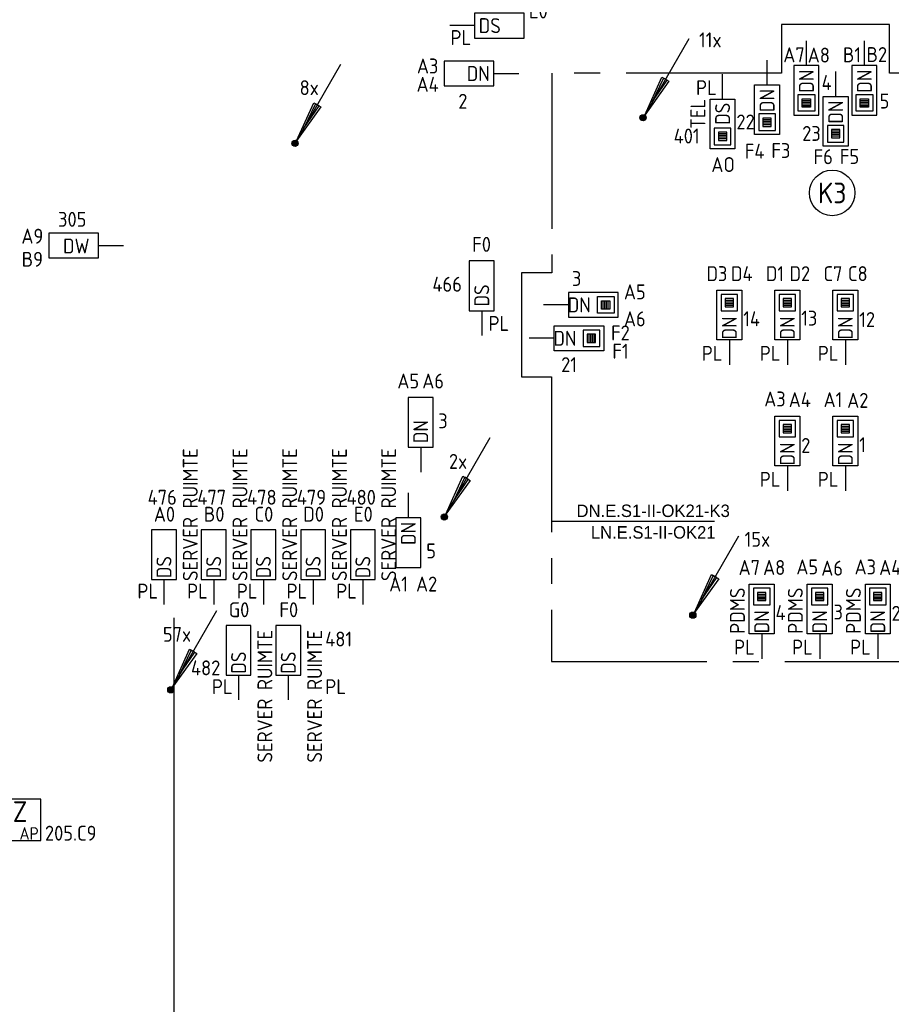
# Model space of a CAD drawing. Header units: millimetres. Extents: x 2288 to 47276, y -13790 to 63657.
# Tile 6 of 26: x 26977 to 37495, y 4005 to 15884. Entities that reach past the tile are written whole.
import ezdxf
from ezdxf.enums import TextEntityAlignment as Align

# ---------------------------------------------------------------- set-up
doc = ezdxf.new("R2010")
doc.units = ezdxf.units.MM
doc.header["$LTSCALE"] = 100
doc.linetypes.add('B0202', pattern=[28.125, 18.75, -3.125, 3.125, -3.125])
for name, color, linetype in [('EB6122--_ATTRIB', 2, 'Continuous'), ('EB6416--_ATTRIB', 1, 'Continuous'), ('EB6441--_ATTRIB', 2, 'Continuous'), ('EB6445--_ATTRIB', 2, 'Continuous'), ('EL6122--_AARD-NEN3134', 3, 'Continuous'), ('EL6416--_WIRELESS-Z', 1, 'Continuous'), ('EL6441--_DATACOM', 3, 'Continuous'), ('EL644104_LEIDING4', 2, 'B0202'), ('EL6445--_Datanet', 3, 'Continuous')]:
    doc.layers.add(name, color=color, linetype=linetype)
doc.styles.add('1_5', font='isocp.shx', dxfattribs={"height": 1.5})
doc.styles.add('1_8', font='ISO.shx', dxfattribs={"height": 1.8})
doc.styles.add('2_5', font='isocp.shx', dxfattribs={"height": 2.5})
doc.styles.add('BURO-025', font='burofont.shx', dxfattribs={"height": 2.5})
doc.styles.add('NORATT', font='isocp.shx')

# ---------------------------------------------------------------- blocks, each defined once
blk = doc.blocks.new('EA644501')
for p, q in [((-1.5, 6), (-1.5, 0)), ((1.5, 6), (-1.5, 6)), ((1.5, 0), (1.5, 6)), ((-1.5, 0), (1.5, 0))]:
    blk.add_line(p, q)
at = {"color": 2}
blk.add_line((0, 0), (0, -3), dxfattribs=at)
at = {"style": 'NORATT', "flags": 8}
for tag, p in [('NUMMERA', (-1.5, 8)), ('NUMMERB', (1.5, 8))]:
    blk.add_attdef(tag, text='', height=1.8, rotation=90, dxfattribs=at).set_placement(p, align=Align.MIDDLE_CENTER)
blk.add_attdef('CODE', text='', height=1.8, rotation=90, dxfattribs=at).set_placement((0, 0.5), align=Align.MIDDLE_LEFT)
at = {"style": 'NORATT', "flags": 9}
for tag, p in [('VERD', (0, 4)), ('PATCHSTR', (0, 4)), ('PANEEL', (0, 4)), ('NUMMER', (6, 3)), ('TYPE', (0, -2.5)), ('FABR', (0, -2.5)), ('PCODE', (0, -3)), ('PVERS', (0, -3)), ('PDATE', (0, -3))]:
    blk.add_attdef(tag, text='', height=1.8, dxfattribs=at).set_placement(p, align=Align.BOTTOM_LEFT)
at = {"color": 1, "style": 'NORATT', "flags": 9}
blk.add_attdef('HOOGTE', text='', height=1.8, dxfattribs=at).set_placement((-3, 2), align=Align.BOTTOM_LEFT)
at = {"style": 'NORATT', "flags": 9}
for tag, p in [('NUMMERAP', (8, 1.5)), ('NUMMERBP', (8, -1.5))]:
    blk.add_attdef(tag, text='', height=1.8, dxfattribs=at).set_placement(p, align=Align.MIDDLE_CENTER)
blk = doc.blocks.new('ES3134')
at = {"color": 0}
blk.add_circle((0, 0), 5.5, dxfattribs=at)
at = {"color": 0, "style": 'NORATT', "flags": 8}
blk.add_attdef('M_CODE', text='', height=1.8, dxfattribs=at).set_placement((0, 0), align=Align.MIDDLE_CENTER)
blk.add_attdef('CODE', text='', height=2.5, dxfattribs=at).set_placement((0, 0), align=Align.MIDDLE)
blk = doc.blocks.new('EA644502')
for p, q in [((-1.5, 6), (-1.5, 0)), ((1.5, 6), (-1.5, 6)), ((1.5, 0), (1.5, 6)), ((-1.5, 0), (1.5, 0))]:
    blk.add_line(p, q)
at = {"color": 1}
for p, q in [((-1, 5.5), (1, 5.5)), ((-1, 3.5), (-1, 5.5)), ((-0.5, 5), (0.5, 5)), ((-0.5, 4), (-0.5, 5)), ((0.5, 4.8), (-0.5, 4.8)), ((0.5, 5), (0.5, 4)), ((1, 5.5), (1, 3.5)), ((0.5, 4.6), (-0.5, 4.6)), ((0.5, 4.4), (-0.5, 4.4)), ((0.5, 4.2), (-0.5, 4.2)), ((0.5, 4), (-0.5, 4)), ((1, 3.5), (-1, 3.5))]:
    blk.add_line(p, q, dxfattribs=at)
at = {"color": 2}
blk.add_line((0, 0), (0, -3), dxfattribs=at)
at = {"style": 'NORATT', "flags": 8}
for tag, p in [('NUMMERA', (-1.5, 8)), ('NUMMERB', (1.5, 8))]:
    blk.add_attdef(tag, text='', height=1.8, rotation=90, dxfattribs=at).set_placement(p, align=Align.MIDDLE_CENTER)
blk.add_attdef('CODE', text='', height=1.8, rotation=90, dxfattribs=at).set_placement((0, 0.5), align=Align.MIDDLE_LEFT)
at = {"style": 'NORATT', "flags": 9}
for tag, p in [('VERD', (0, 4)), ('PATCHSTR', (0, 4)), ('PANEEL', (0, 4)), ('NUMMER', (6, 3)), ('HOOGTE', (-3, 2)), ('TYPE', (0, -2.5)), ('FABR', (0, -2.5)), ('PCODE', (0, -3)), ('PVERS', (0, -3)), ('PDATE', (0, -3))]:
    blk.add_attdef(tag, text='', height=1.8, dxfattribs=at).set_placement(p, align=Align.BOTTOM_LEFT)
for tag, p in [('NUMMERAP', (8, 1.5)), ('NUMMERBP', (8, -1.5))]:
    blk.add_attdef(tag, text='', height=1.8, dxfattribs=at).set_placement(p, align=Align.MIDDLE_CENTER)
blk = doc.blocks.new('EA600123')
at = {"linetype": 'Continuous'}
for p, q in [((5.5, 9.53), (0.19, 0.32)), ((-0.37, 0.07), (0.37, 0.07)), ((-0.3, 0.23), (0.3, 0.23)), ((-0.37, -0.08), (0.37, -0.08)), ((-0.3, -0.23), (0.3, -0.23))]:
    blk.add_line(p, q, dxfattribs=at)
for points in [[(3.12, 4.4), (0.19, 0.32), (2.25, 4.9)], [(2.47, 4.78), (1.06, 1.84), (2.9, 4.53)]]:
    blk.add_lwpolyline(points, close=True, dxfattribs=at)
blk.add_circle((0, 0), 0.375, dxfattribs=at)
at = {"linetype": 'Continuous', "style": 'NORATT', "flags": 8}
blk.add_attdef('KBTALB', (5, 5), '', height=1.8, dxfattribs=at)
at = {"style": 'NORATT'}
for tag, flags, p in [('CODE', 9, (0, 3)), ('M_CODE', 8, (0, 0))]:
    blk.add_attdef(tag, text='', height=1.8, dxfattribs=dict(at, flags=flags)).set_placement(p, align=Align.MIDDLE_CENTER)
at = {"linetype": 'Continuous', "style": 'NORATT', "flags": 9}
for tag, p in [('PCODE', (1.25, 0)), ('PVERS', (1.25, -2)), ('PDATE', (1.25, -4))]:
    blk.add_attdef(tag, text='', height=1.8, dxfattribs=at).set_placement(p, align=Align.MIDDLE_LEFT)
blk = doc.blocks.new('Wrls-Zender')
blk.add_lwpolyline([(-2.5, -2.5), (2.5, -2.5), (2.5, 2.5), (-2.5, 2.5)], close=True)
at = {"style": '2_5'}
blk.add_text('Z', height=2.5, dxfattribs=at).set_placement((0, 1), align=Align.MIDDLE_CENTER)
at = {"style": '1_5'}
blk.add_text('AP', height=1.5, dxfattribs=at).set_placement((2.25, -2.38), align=Align.RIGHT)
at = {"style": '1_8', "flags": 8}
blk.add_attdef('ADRES', (3, -2.5), '', height=1.8, dxfattribs=at)
at = {"style": '1_8', "flags": 9}
blk.add_attdef('M_CODE', text='', height=1.8, dxfattribs=at).set_placement((-2.5, -4.5), align=Align.MIDDLE_LEFT)

msp = doc.modelspace()

# ---------------------------------------------------------------- linework, layer by layer
at = {"layer": 'EL644104_LEIDING4', "linetype": 'ByBlock'}
msp.add_line((33399, 9833, -600), (35361, 9833, -600), dxfattribs=at)
at = {"layer": 'EL644104_LEIDING4', "color": 90, "linetype": 'B0202', "elevation": -600}
msp.add_lwpolyline([(33396, 8142), (40661, 8142), (40661, 15240), (37473, 15240), (37473, 15787), (37473, 15825), (36169, 15825), (36169, 15237), (33399, 15237), (33399, 12831), (33033, 12831), (33033, 11577), (33396, 11577), (33396, 8142)], dxfattribs=at)
at = {"layer": 'EL6445--_Datanet', "color": 1}
msp.add_line((28840, -2502), (28840, 8669), dxfattribs=at)

# ---------------------------------------------------------------- block references
at = {"layer": 'EL6122--_AARD-NEN3134'}
ref = msp.add_blockref('ES3134', (36782, 13794), dxfattribs=dict(at, xscale=50, yscale=50, zscale=50, rotation=180))
ref.add_attrib('CODE', 'K3', dxfattribs={"layer": 'EB6122--_ATTRIB', "color": 2, "height": 250, "style": 'NORATT', "flags": 8}).set_placement((36782, 13794), align=Align.MIDDLE)
at = {"layer": 'EL6416--_WIRELESS-Z'}
ref = msp.add_blockref('Wrls-Zender', (26982, 6230), dxfattribs=dict(at, xscale=100, yscale=100, zscale=100))
ref.add_attrib('ADRES', '205.C9', (27282, 5980), dxfattribs={"layer": 'EB6416--_ATTRIB', "color": 1, "height": 180, "style": 'NORATT', "flags": 8})
at = {"layer": 'EL6441--_DATACOM'}
ref = msp.add_blockref('EA600123', (34500, 14700), dxfattribs=dict(at, xscale=100, yscale=100, zscale=100))
ref.add_attrib('KBTALB', '11x', (35175, 15550), dxfattribs={"layer": 'EB6441--_ATTRIB', "color": 1, "linetype": 'Continuous', "height": 180, "style": 'NORATT', "flags": 8})
ref = msp.add_blockref('EA600123', (30300, 14392), dxfattribs=dict(at, xscale=100, yscale=100, zscale=100))
ref.add_attrib('KBTALB', '8x', (30355, 14973), dxfattribs={"layer": 'EB6441--_ATTRIB', "color": 1, "linetype": 'Continuous', "height": 180, "style": 'NORATT', "flags": 8})
ref = msp.add_blockref('EA600123', (32101, 9885, 5400), dxfattribs=dict(at, xscale=100, yscale=100, zscale=100))
ref.add_attrib('KBTALB', '2x', (32157, 10465, 5400), dxfattribs={"layer": 'EB6441--_ATTRIB', "color": 1, "linetype": 'Continuous', "height": 180, "style": 'NORATT', "flags": 8})
ref = msp.add_blockref('EA600123', (35100, 8700), dxfattribs=dict(at, xscale=100, yscale=100, zscale=100))
ref.add_attrib('KBTALB', '15x', (35725, 9525), dxfattribs={"layer": 'EB6441--_ATTRIB', "color": 1, "linetype": 'Continuous', "height": 180, "style": 'NORATT', "flags": 8})
ref = msp.add_blockref('EA600123', (28801, 7799, 5400), dxfattribs=dict(at, xscale=100, yscale=100, zscale=100))
ref.add_attrib('KBTALB', '57x', (28705, 8379, 5400), dxfattribs={"layer": 'EB6441--_ATTRIB', "color": 1, "linetype": 'Continuous', "height": 180, "style": 'NORATT', "flags": 8})
at = {"layer": 'EL6445--_Datanet'}
ref = msp.add_blockref('EA644501', (32466, 15812), dxfattribs=dict(at, xscale=100, yscale=100, zscale=100, rotation=270))
ref.add_attrib('CODE', 'DS', dxfattribs={"layer": 'EB6445--_ATTRIB', "color": 1, "height": 180, "style": 'NORATT', "flags": 8}).set_placement((32516, 15812), align=Align.MIDDLE_LEFT)
ref.add_attrib('NUMMERA', 'E0', dxfattribs={"layer": 'EB6445--_ATTRIB', "color": 1, "height": 180, "style": 'NORATT', "flags": 8}).set_placement((33236, 15989), align=Align.MIDDLE_CENTER)
ref.add_attrib('PATCHSTR', '  SAIA PANEEL', dxfattribs={"layer": 'EB6445--_ATTRIB', "color": 1, "height": 180, "style": 'NORATT', "flags": 8}).set_placement((31515, 16010), align=Align.BOTTOM_LEFT)
ref.add_attrib('VERD', ' PL', dxfattribs={"layer": 'EB6445--_ATTRIB', "color": 1, "height": 180, "style": 'NORATT', "flags": 8}).set_placement((32073, 15524), align=Align.BOTTOM_LEFT)
ref.add_attrib('TYPE', '465', dxfattribs={"layer": 'EB6445--_ATTRIB', "color": 1, "height": 180, "style": 'NORATT', "flags": 8}).set_placement((32841, 16399), align=Align.MIDDLE_CENTER)
ref = msp.add_blockref('EA644502', (36471, 15330), dxfattribs=dict(at, xscale=100, yscale=100, zscale=100, rotation=180))
ref.add_attrib('CODE', 'DN', dxfattribs={"layer": 'EB6445--_ATTRIB', "color": 1, "height": 180, "rotation": -270, "style": 'NORATT', "flags": 8}).set_placement((36471, 15280), align=Align.MIDDLE_RIGHT)
ref.add_attrib('NUMMERA', 'A7', dxfattribs={"layer": 'EB6445--_ATTRIB', "color": 1, "height": 180, "style": 'NORATT', "flags": 8}).set_placement((36321, 15460), align=Align.MIDDLE_CENTER)
ref.add_attrib('NUMMERB', 'A8', dxfattribs={"layer": 'EB6445--_ATTRIB', "color": 1, "height": 180, "style": 'NORATT', "flags": 8}).set_placement((36621, 15456), align=Align.MIDDLE_CENTER)
ref.add_attrib('TYPE', '4', dxfattribs={"layer": 'EB6445--_ATTRIB', "color": 1, "height": 180, "style": 'NORATT', "flags": 8}).set_placement((36654, 14982), align=Align.BOTTOM_LEFT)
ref = msp.add_blockref('EA644502', (37171, 15330), dxfattribs=dict(at, xscale=100, yscale=100, zscale=100, rotation=180))
ref.add_attrib('CODE', 'DN', dxfattribs={"layer": 'EB6445--_ATTRIB', "color": 1, "height": 180, "rotation": -270, "style": 'NORATT', "flags": 8}).set_placement((37171, 15280), align=Align.MIDDLE_RIGHT)
ref.add_attrib('NUMMERA', 'B1', dxfattribs={"layer": 'EB6445--_ATTRIB', "color": 1, "height": 180, "style": 'NORATT', "flags": 8}).set_placement((37021, 15460), align=Align.MIDDLE_CENTER)
ref.add_attrib('NUMMERB', 'B2', dxfattribs={"layer": 'EB6445--_ATTRIB', "color": 1, "height": 180, "style": 'NORATT', "flags": 8}).set_placement((37321, 15463), align=Align.MIDDLE_CENTER)
ref.add_attrib('TYPE', '5', dxfattribs={"layer": 'EB6445--_ATTRIB', "color": 1, "height": 180, "style": 'NORATT', "flags": 8}).set_placement((37354, 14758), align=Align.BOTTOM_LEFT)
ref = msp.add_blockref('EA644501', (32700, 15234), dxfattribs=dict(at, xscale=100, yscale=100, zscale=100, rotation=90))
ref.add_attrib('CODE', 'DN', dxfattribs={"layer": 'EB6445--_ATTRIB', "color": 1, "height": 180, "style": 'NORATT', "flags": 8}).set_placement((32650, 15234), align=Align.MIDDLE_RIGHT)
ref.add_attrib('NUMMERA', 'A3', dxfattribs={"layer": 'EB6445--_ATTRIB', "color": 1, "height": 180, "style": 'NORATT', "flags": 8}).set_placement((31900, 15325), align=Align.MIDDLE_CENTER)
ref.add_attrib('NUMMERB', 'A4', dxfattribs={"layer": 'EB6445--_ATTRIB', "color": 1, "height": 180, "style": 'NORATT', "flags": 8}).set_placement((31900, 15104), align=Align.MIDDLE_CENTER)
ref.add_attrib('TYPE', '2', dxfattribs={"layer": 'EB6445--_ATTRIB', "color": 1, "height": 180, "style": 'NORATT', "flags": 8}).set_placement((32325, 14899), align=Align.MIDDLE_CENTER)
ref = msp.add_blockref('EA644502', (35996, 15097), dxfattribs=dict(at, xscale=-100, yscale=100, zscale=100, rotation=180))
ref.add_attrib('CODE', 'DN', dxfattribs={"layer": 'EB6445--_ATTRIB', "color": 1, "height": 180, "rotation": 90, "style": 'NORATT', "flags": 8}).set_placement((35996, 15047), align=Align.MIDDLE_RIGHT)
ref.add_attrib('NUMMERA', 'F3', dxfattribs={"layer": 'EB6445--_ATTRIB', "color": 1, "height": 180, "style": 'NORATT', "flags": 8}).set_placement((36163, 14305), align=Align.MIDDLE_CENTER)
ref.add_attrib('NUMMERB', 'F4', dxfattribs={"layer": 'EB6445--_ATTRIB', "color": 1, "height": 180, "style": 'NORATT', "flags": 8}).set_placement((35846, 14297), align=Align.MIDDLE_CENTER)
ref.add_attrib('TYPE', '22', dxfattribs={"layer": 'EB6445--_ATTRIB', "color": 1, "height": 180, "style": 'NORATT', "flags": 8}).set_placement((35626, 14506), align=Align.BOTTOM_LEFT)
ref = msp.add_blockref('EA644502', (35459, 14925), dxfattribs=dict(at, xscale=-100, yscale=100, zscale=100, rotation=180))
ref.add_attrib('CODE', 'DS', dxfattribs={"layer": 'EB6445--_ATTRIB', "color": 1, "height": 180, "rotation": 90, "style": 'NORATT', "flags": 8}).set_placement((35459, 14882), align=Align.MIDDLE_RIGHT)
ref.add_attrib('NUMMERA', 'AO', dxfattribs={"layer": 'EB6445--_ATTRIB', "color": 1, "height": 180, "style": 'NORATT', "flags": 8}).set_placement((35466, 14136), align=Align.MIDDLE_CENTER)
ref.add_attrib('PATCHSTR', 'TEL', dxfattribs={"layer": 'EB6445--_ATTRIB', "color": 1, "height": 180, "rotation": 90, "style": 'NORATT', "flags": 8}).set_placement((35305, 14568), align=Align.BOTTOM_LEFT)
ref.add_attrib('HOOGTE', 'PL', dxfattribs={"layer": 'EB6445--_ATTRIB', "color": 1, "height": 180, "style": 'NORATT', "flags": 8}).set_placement((35139, 14920), align=Align.BOTTOM_LEFT)
ref.add_attrib('TYPE', '401', dxfattribs={"layer": 'EB6445--_ATTRIB', "color": 1, "height": 180, "style": 'NORATT', "flags": 8}).set_placement((34869, 14336), align=Align.BOTTOM_LEFT)
ref = msp.add_blockref('EA644502', (36824, 14958), dxfattribs=dict(at, xscale=-100, yscale=100, zscale=100, rotation=180))
ref.add_attrib('CODE', 'DN', dxfattribs={"layer": 'EB6445--_ATTRIB', "color": 1, "height": 180, "rotation": 90, "style": 'NORATT', "flags": 8}).set_placement((36824, 14908), align=Align.MIDDLE_RIGHT)
ref.add_attrib('NUMMERA', 'F5', dxfattribs={"layer": 'EB6445--_ATTRIB', "color": 1, "height": 180, "style": 'NORATT', "flags": 8}).set_placement((36991, 14233), align=Align.MIDDLE_CENTER)
ref.add_attrib('NUMMERB', 'F6', dxfattribs={"layer": 'EB6445--_ATTRIB', "color": 1, "height": 180, "style": 'NORATT', "flags": 8}).set_placement((36674, 14230), align=Align.MIDDLE_CENTER)
ref.add_attrib('TYPE', '23', dxfattribs={"layer": 'EB6445--_ATTRIB', "color": 1, "height": 180, "style": 'NORATT', "flags": 8}).set_placement((36420, 14367), align=Align.BOTTOM_LEFT)
ref = msp.add_blockref('EA644501', (27930, 13160, 4700), dxfattribs=dict(at, xscale=100, yscale=100, zscale=100, rotation=89.99999999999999))
ref.add_attrib('CODE', 'DW', dxfattribs={"layer": 'EB6445--_ATTRIB', "color": 1, "height": 180, "style": 'NORATT', "flags": 8}).set_placement((27500, 13153, 4700), align=Align.MIDDLE_LEFT)
ref.add_attrib('NUMMERA', 'A9', dxfattribs={"layer": 'EB6445--_ATTRIB', "color": 1, "height": 180, "style": 'NORATT', "flags": 8}).set_placement((27130, 13272, 4700), align=Align.MIDDLE_CENTER)
ref.add_attrib('NUMMERB', 'B9', dxfattribs={"layer": 'EB6445--_ATTRIB', "color": 1, "height": 180, "style": 'NORATT', "flags": 8}).set_placement((27130, 12993, 4700), align=Align.MIDDLE_CENTER)
ref.add_attrib('TYPE', '305', dxfattribs={"layer": 'EB6445--_ATTRIB', "color": 1, "height": 180, "style": 'NORATT', "flags": 8}).set_placement((27611, 13475, 4700), align=Align.MIDDLE_CENTER)
ref = msp.add_blockref('EA644501', (32553, 12373), dxfattribs=dict(at, xscale=100, yscale=100, zscale=100))
ref.add_attrib('CODE', 'DS', dxfattribs={"layer": 'EB6445--_ATTRIB', "color": 1, "height": 180, "rotation": 90, "style": 'NORATT', "flags": 8}).set_placement((32553, 12423), align=Align.MIDDLE_LEFT)
ref.add_attrib('NUMMERA', 'F0', dxfattribs={"layer": 'EB6445--_ATTRIB', "color": 1, "height": 180, "style": 'NORATT', "flags": 8}).set_placement((32551, 13173), align=Align.MIDDLE_CENTER)
ref.add_attrib('VERD', ' PL', dxfattribs={"layer": 'EB6445--_ATTRIB', "color": 1, "height": 180, "style": 'NORATT', "flags": 8}).set_placement((32532, 12075), align=Align.BOTTOM_LEFT)
ref.add_attrib('TYPE', '466', dxfattribs={"layer": 'EB6445--_ATTRIB', "color": 1, "height": 180, "style": 'NORATT', "flags": 8}).set_placement((31958, 12548), align=Align.BOTTOM_LEFT)
ref = msp.add_blockref('EA644502', (33600, 12443), dxfattribs=dict(at, xscale=100, yscale=100, zscale=100, rotation=270))
ref.add_attrib('CODE', 'DN', dxfattribs={"layer": 'EB6445--_ATTRIB', "color": 1, "height": 180, "rotation": -360, "style": 'NORATT', "flags": 8}).set_placement((33869, 12443), align=Align.MIDDLE_RIGHT)
ref.add_attrib('NUMMERA', 'A5', dxfattribs={"layer": 'EB6445--_ATTRIB', "color": 1, "height": 180, "style": 'NORATT', "flags": 8}).set_placement((34400, 12600), align=Align.MIDDLE_CENTER)
ref.add_attrib('NUMMERB', 'A6', dxfattribs={"layer": 'EB6445--_ATTRIB', "color": 1, "height": 180, "style": 'NORATT', "flags": 8}).set_placement((34400, 12274), align=Align.MIDDLE_CENTER)
ref.add_attrib('TYPE', '3', dxfattribs={"layer": 'EB6445--_ATTRIB', "color": 1, "height": 180, "style": 'NORATT', "flags": 8}).set_placement((33641, 12617), align=Align.BOTTOM_LEFT)
ref = msp.add_blockref('EA644502', (35541, 12020), dxfattribs=dict(at, xscale=-100, yscale=100, zscale=100))
ref.add_attrib('CODE', 'DN', dxfattribs={"layer": 'EB6445--_ATTRIB', "color": 1, "height": 180, "rotation": -270, "style": 'NORATT', "flags": 8}).set_placement((35541, 12304), align=Align.MIDDLE_RIGHT)
ref.add_attrib('NUMMERA', 'D3', dxfattribs={"layer": 'EB6445--_ATTRIB', "color": 1, "height": 180, "style": 'NORATT', "flags": 8}).set_placement((35391, 12820), align=Align.MIDDLE_CENTER)
ref.add_attrib('NUMMERB', 'D4', dxfattribs={"layer": 'EB6445--_ATTRIB', "color": 1, "height": 180, "style": 'NORATT', "flags": 8}).set_placement((35691, 12820), align=Align.MIDDLE_CENTER)
ref.add_attrib('HOOGTE', 'PL', dxfattribs={"layer": 'EB6445--_ATTRIB', "color": 1, "height": 180, "style": 'NORATT', "flags": 8}).set_placement((35208, 11715), align=Align.BOTTOM_LEFT)
ref.add_attrib('TYPE', '14', dxfattribs={"layer": 'EB6445--_ATTRIB', "color": 1, "height": 180, "style": 'NORATT', "flags": 8}).set_placement((35708, 12131), align=Align.BOTTOM_LEFT)
ref = msp.add_blockref('EA644502', (36241, 12020), dxfattribs=dict(at, xscale=-100, yscale=100, zscale=100))
ref.add_attrib('CODE', 'DN', dxfattribs={"layer": 'EB6445--_ATTRIB', "color": 1, "height": 180, "rotation": -270, "style": 'NORATT', "flags": 8}).set_placement((36241, 12304), align=Align.MIDDLE_RIGHT)
ref.add_attrib('NUMMERA', 'D1', dxfattribs={"layer": 'EB6445--_ATTRIB', "color": 1, "height": 180, "style": 'NORATT', "flags": 8}).set_placement((36091, 12820), align=Align.MIDDLE_CENTER)
ref.add_attrib('NUMMERB', 'D2', dxfattribs={"layer": 'EB6445--_ATTRIB', "color": 1, "height": 180, "style": 'NORATT', "flags": 8}).set_placement((36391, 12820), align=Align.MIDDLE_CENTER)
ref.add_attrib('HOOGTE', 'PL', dxfattribs={"layer": 'EB6445--_ATTRIB', "color": 1, "height": 180, "style": 'NORATT', "flags": 8}).set_placement((35908, 11715), align=Align.BOTTOM_LEFT)
ref.add_attrib('TYPE', '13', dxfattribs={"layer": 'EB6445--_ATTRIB', "color": 1, "height": 180, "style": 'NORATT', "flags": 8}).set_placement((36408, 12139), align=Align.BOTTOM_LEFT)
ref = msp.add_blockref('EA644502', (36941, 12020), dxfattribs=dict(at, xscale=-100, yscale=100, zscale=100))
ref.add_attrib('CODE', 'DN', dxfattribs={"layer": 'EB6445--_ATTRIB', "color": 1, "height": 180, "rotation": -270, "style": 'NORATT', "flags": 8}).set_placement((36941, 12304), align=Align.MIDDLE_RIGHT)
ref.add_attrib('NUMMERA', 'C7', dxfattribs={"layer": 'EB6445--_ATTRIB', "color": 1, "height": 180, "style": 'NORATT', "flags": 8}).set_placement((36791, 12820), align=Align.MIDDLE_CENTER)
ref.add_attrib('NUMMERB', 'C8', dxfattribs={"layer": 'EB6445--_ATTRIB', "color": 1, "height": 180, "style": 'NORATT', "flags": 8}).set_placement((37091, 12820), align=Align.MIDDLE_CENTER)
ref.add_attrib('HOOGTE', 'PL', dxfattribs={"layer": 'EB6445--_ATTRIB', "color": 1, "height": 180, "style": 'NORATT', "flags": 8}).set_placement((36608, 11715), align=Align.BOTTOM_LEFT)
ref.add_attrib('TYPE', '12', dxfattribs={"layer": 'EB6445--_ATTRIB', "color": 1, "height": 180, "style": 'NORATT', "flags": 8}).set_placement((37108, 12122), align=Align.BOTTOM_LEFT)
ref = msp.add_blockref('EA644502', (33427, 12040), dxfattribs=dict(at, xscale=-100, yscale=100, zscale=100, rotation=270))
ref.add_attrib('CODE', 'DN', dxfattribs={"layer": 'EB6445--_ATTRIB', "color": 1, "height": 180, "style": 'NORATT', "flags": 8}).set_placement((33696, 12040), align=Align.MIDDLE_RIGHT)
ref.add_attrib('NUMMERA', 'F1', dxfattribs={"layer": 'EB6445--_ATTRIB', "color": 1, "height": 180, "style": 'NORATT', "flags": 8}).set_placement((34227, 11884), align=Align.MIDDLE_CENTER)
ref.add_attrib('NUMMERB', 'F2', dxfattribs={"layer": 'EB6445--_ATTRIB', "color": 1, "height": 180, "style": 'NORATT', "flags": 8}).set_placement((34226, 12105), align=Align.MIDDLE_CENTER)
ref.add_attrib('TYPE', '21', dxfattribs={"layer": 'EB6445--_ATTRIB', "color": 1, "height": 180, "style": 'NORATT', "flags": 8}).set_placement((33511, 11578), align=Align.BOTTOM_LEFT)
ref = msp.add_blockref('EA644501', (31816, 10725), dxfattribs=dict(at, xscale=100, yscale=100, zscale=100))
ref.add_attrib('CODE', 'DN', dxfattribs={"layer": 'EB6445--_ATTRIB', "color": 1, "height": 180, "rotation": 90, "style": 'NORATT', "flags": 8}).set_placement((31816, 10775), align=Align.MIDDLE_LEFT)
ref.add_attrib('NUMMERA', 'A5', dxfattribs={"layer": 'EB6445--_ATTRIB', "color": 1, "height": 180, "style": 'NORATT', "flags": 8}).set_placement((31666, 11525), align=Align.MIDDLE_CENTER)
ref.add_attrib('NUMMERB', 'A6', dxfattribs={"layer": 'EB6445--_ATTRIB', "color": 1, "height": 180, "style": 'NORATT', "flags": 8}).set_placement((31966, 11525), align=Align.MIDDLE_CENTER)
ref.add_attrib('TYPE', '3', dxfattribs={"layer": 'EB6445--_ATTRIB', "color": 1, "height": 180, "style": 'NORATT', "flags": 8}).set_placement((32028, 10900), align=Align.BOTTOM_LEFT)
ref = msp.add_blockref('EA644502', (36241, 10500), dxfattribs=dict(at, xscale=-100, yscale=100, zscale=100))
ref.add_attrib('CODE', 'DN', dxfattribs={"layer": 'EB6445--_ATTRIB', "color": 1, "height": 180, "rotation": -270, "style": 'NORATT', "flags": 8}).set_placement((36241, 10784), align=Align.MIDDLE_RIGHT)
ref.add_attrib('NUMMERA', 'A3', dxfattribs={"layer": 'EB6445--_ATTRIB', "color": 1, "height": 180, "style": 'NORATT', "flags": 8}).set_placement((36091, 11308), align=Align.MIDDLE_CENTER)
ref.add_attrib('NUMMERB', 'A4', dxfattribs={"layer": 'EB6445--_ATTRIB', "color": 1, "height": 180, "style": 'NORATT', "flags": 8}).set_placement((36391, 11300), align=Align.MIDDLE_CENTER)
ref.add_attrib('HOOGTE', 'PL', dxfattribs={"layer": 'EB6445--_ATTRIB', "color": 1, "height": 180, "style": 'NORATT', "flags": 8}).set_placement((35908, 10195), align=Align.BOTTOM_LEFT)
ref.add_attrib('TYPE', '2', dxfattribs={"layer": 'EB6445--_ATTRIB', "color": 1, "height": 180, "style": 'NORATT', "flags": 8}).set_placement((36408, 10603), align=Align.BOTTOM_LEFT)
ref = msp.add_blockref('EA644502', (36941, 10500), dxfattribs=dict(at, xscale=-100, yscale=100, zscale=100))
ref.add_attrib('CODE', 'DN', dxfattribs={"layer": 'EB6445--_ATTRIB', "color": 1, "height": 180, "rotation": -270, "style": 'NORATT', "flags": 8}).set_placement((36941, 10784), align=Align.MIDDLE_RIGHT)
ref.add_attrib('NUMMERA', 'A1', dxfattribs={"layer": 'EB6445--_ATTRIB', "color": 1, "height": 180, "style": 'NORATT', "flags": 8}).set_placement((36791, 11300), align=Align.MIDDLE_CENTER)
ref.add_attrib('NUMMERB', 'A2', dxfattribs={"layer": 'EB6445--_ATTRIB', "color": 1, "height": 180, "style": 'NORATT', "flags": 8}).set_placement((37091, 11291), align=Align.MIDDLE_CENTER)
ref.add_attrib('HOOGTE', 'PL', dxfattribs={"layer": 'EB6445--_ATTRIB', "color": 1, "height": 180, "style": 'NORATT', "flags": 8}).set_placement((36608, 10195), align=Align.BOTTOM_LEFT)
ref.add_attrib('TYPE', '1', dxfattribs={"layer": 'EB6445--_ATTRIB', "color": 1, "height": 180, "style": 'NORATT', "flags": 8}).set_placement((37108, 10612), align=Align.BOTTOM_LEFT)
ref = msp.add_blockref('EA644501', (28718, 9129, 2800), dxfattribs=dict(at, xscale=100, yscale=100, zscale=100))
ref.add_attrib('CODE', 'DS', dxfattribs={"layer": 'EB6445--_ATTRIB', "color": 1, "height": 180, "rotation": 90, "style": 'NORATT', "flags": 8}).set_placement((28718, 9413, 2800), align=Align.MIDDLE_RIGHT)
ref.add_attrib('NUMMERA', 'A0', dxfattribs={"layer": 'EB6445--_ATTRIB', "color": 1, "height": 180, "style": 'NORATT', "flags": 8}).set_placement((28724, 9918, 2800), align=Align.MIDDLE_CENTER)
ref.add_attrib('PATCHSTR', 'SERVER RUIMTE', dxfattribs={"layer": 'EB6445--_ATTRIB', "color": 1, "height": 180, "rotation": 90, "style": 'NORATT', "flags": 8}).set_placement((29180, 9111, 2800), align=Align.BOTTOM_LEFT)
ref.add_attrib('HOOGTE', 'PL', dxfattribs={"layer": 'EB6445--_ATTRIB', "color": 1, "height": 180, "style": 'NORATT', "flags": 8}).set_placement((28397, 8846, 2800), align=Align.BOTTOM_LEFT)
ref.add_attrib('TYPE', '476', dxfattribs={"layer": 'EB6445--_ATTRIB', "color": 1, "height": 180, "style": 'NORATT', "flags": 8}).set_placement((28521, 9978, 2800), align=Align.BOTTOM_LEFT)
ref = msp.add_blockref('EA644501', (29318, 9129, 2800), dxfattribs=dict(at, xscale=100, yscale=100, zscale=100))
ref.add_attrib('CODE', 'DS', dxfattribs={"layer": 'EB6445--_ATTRIB', "color": 1, "height": 180, "rotation": 90, "style": 'NORATT', "flags": 8}).set_placement((29318, 9413, 2800), align=Align.MIDDLE_RIGHT)
ref.add_attrib('NUMMERA', 'B0', dxfattribs={"layer": 'EB6445--_ATTRIB', "color": 1, "height": 180, "style": 'NORATT', "flags": 8}).set_placement((29324, 9918, 2800), align=Align.MIDDLE_CENTER)
ref.add_attrib('PATCHSTR', 'SERVER RUIMTE', dxfattribs={"layer": 'EB6445--_ATTRIB', "color": 1, "height": 180, "rotation": 90, "style": 'NORATT', "flags": 8}).set_placement((29780, 9111, 2800), align=Align.BOTTOM_LEFT)
ref.add_attrib('HOOGTE', 'PL', dxfattribs={"layer": 'EB6445--_ATTRIB', "color": 1, "height": 180, "style": 'NORATT', "flags": 8}).set_placement((28997, 8846, 2800), align=Align.BOTTOM_LEFT)
ref.add_attrib('TYPE', '477', dxfattribs={"layer": 'EB6445--_ATTRIB', "color": 1, "height": 180, "style": 'NORATT', "flags": 8}).set_placement((29121, 9978, 2800), align=Align.BOTTOM_LEFT)
ref = msp.add_blockref('EA644501', (29918, 9129, 2800), dxfattribs=dict(at, xscale=100, yscale=100, zscale=100))
ref.add_attrib('CODE', 'DS', dxfattribs={"layer": 'EB6445--_ATTRIB', "color": 1, "height": 180, "rotation": 90, "style": 'NORATT', "flags": 8}).set_placement((29918, 9413, 2800), align=Align.MIDDLE_RIGHT)
ref.add_attrib('NUMMERA', 'C0', dxfattribs={"layer": 'EB6445--_ATTRIB', "color": 1, "height": 180, "style": 'NORATT', "flags": 8}).set_placement((29924, 9918, 2800), align=Align.MIDDLE_CENTER)
ref.add_attrib('PATCHSTR', 'SERVER RUIMTE', dxfattribs={"layer": 'EB6445--_ATTRIB', "color": 1, "height": 180, "rotation": 90, "style": 'NORATT', "flags": 8}).set_placement((30380, 9111, 2800), align=Align.BOTTOM_LEFT)
ref.add_attrib('HOOGTE', 'PL', dxfattribs={"layer": 'EB6445--_ATTRIB', "color": 1, "height": 180, "style": 'NORATT', "flags": 8}).set_placement((29597, 8846, 2800), align=Align.BOTTOM_LEFT)
ref.add_attrib('TYPE', '478', dxfattribs={"layer": 'EB6445--_ATTRIB', "color": 1, "height": 180, "style": 'NORATT', "flags": 8}).set_placement((29721, 9978, 2800), align=Align.BOTTOM_LEFT)
ref = msp.add_blockref('EA644501', (30518, 9129, 2800), dxfattribs=dict(at, xscale=100, yscale=100, zscale=100))
ref.add_attrib('CODE', 'DS', dxfattribs={"layer": 'EB6445--_ATTRIB', "color": 1, "height": 180, "rotation": 90, "style": 'NORATT', "flags": 8}).set_placement((30518, 9413, 2800), align=Align.MIDDLE_RIGHT)
ref.add_attrib('NUMMERA', 'D0', dxfattribs={"layer": 'EB6445--_ATTRIB', "color": 1, "height": 180, "style": 'NORATT', "flags": 8}).set_placement((30524, 9918, 2800), align=Align.MIDDLE_CENTER)
ref.add_attrib('PATCHSTR', 'SERVER RUIMTE', dxfattribs={"layer": 'EB6445--_ATTRIB', "color": 1, "height": 180, "rotation": 90, "style": 'NORATT', "flags": 8}).set_placement((30980, 9111, 2800), align=Align.BOTTOM_LEFT)
ref.add_attrib('HOOGTE', 'PL', dxfattribs={"layer": 'EB6445--_ATTRIB', "color": 1, "height": 180, "style": 'NORATT', "flags": 8}).set_placement((30197, 8846, 2800), align=Align.BOTTOM_LEFT)
ref.add_attrib('TYPE', '479', dxfattribs={"layer": 'EB6445--_ATTRIB', "color": 1, "height": 180, "style": 'NORATT', "flags": 8}).set_placement((30321, 9978, 2800), align=Align.BOTTOM_LEFT)
ref = msp.add_blockref('EA644501', (31118, 9129, 2800), dxfattribs=dict(at, xscale=100, yscale=100, zscale=100))
ref.add_attrib('CODE', 'DS', dxfattribs={"layer": 'EB6445--_ATTRIB', "color": 1, "height": 180, "rotation": 90, "style": 'NORATT', "flags": 8}).set_placement((31118, 9413, 2800), align=Align.MIDDLE_RIGHT)
ref.add_attrib('NUMMERA', 'E0', dxfattribs={"layer": 'EB6445--_ATTRIB', "color": 1, "height": 180, "style": 'NORATT', "flags": 8}).set_placement((31124, 9918, 2800), align=Align.MIDDLE_CENTER)
ref.add_attrib('PATCHSTR', 'SERVER RUIMTE', dxfattribs={"layer": 'EB6445--_ATTRIB', "color": 1, "height": 180, "rotation": 90, "style": 'NORATT', "flags": 8}).set_placement((31574, 9111, 2800), align=Align.BOTTOM_LEFT)
ref.add_attrib('HOOGTE', 'PL', dxfattribs={"layer": 'EB6445--_ATTRIB', "color": 1, "height": 180, "style": 'NORATT', "flags": 8}).set_placement((30797, 8846, 2800), align=Align.BOTTOM_LEFT)
ref.add_attrib('TYPE', '480', dxfattribs={"layer": 'EB6445--_ATTRIB', "color": 1, "height": 180, "style": 'NORATT', "flags": 8}).set_placement((30921, 9978, 2800), align=Align.BOTTOM_LEFT)
ref = msp.add_blockref('EA644501', (31667, 9875), dxfattribs=dict(at, xscale=100, yscale=100, zscale=100, rotation=180))
ref.add_attrib('CODE', 'DN', dxfattribs={"layer": 'EB6445--_ATTRIB', "color": 1, "height": 180, "rotation": 90, "style": 'NORATT', "flags": 8}).set_placement((31667, 9825), align=Align.MIDDLE_RIGHT)
ref.add_attrib('NUMMERA', 'A1', dxfattribs={"layer": 'EB6445--_ATTRIB', "color": 1, "height": 180, "style": 'NORATT', "flags": 8}).set_placement((31549, 9075), align=Align.MIDDLE_CENTER)
ref.add_attrib('NUMMERB', 'A2', dxfattribs={"layer": 'EB6445--_ATTRIB', "color": 1, "height": 180, "style": 'NORATT', "flags": 8}).set_placement((31888, 9075), align=Align.MIDDLE_CENTER)
ref.add_attrib('TYPE', '5', dxfattribs={"layer": 'EB6445--_ATTRIB', "color": 1, "height": 180, "style": 'NORATT', "flags": 8}).set_placement((31942, 9475), align=Align.MIDDLE_CENTER)
ref = msp.add_blockref('EA644502', (35932, 8475), dxfattribs=dict(at, xscale=-100, yscale=100, zscale=100))
ref.add_attrib('CODE', 'DN', dxfattribs={"layer": 'EB6445--_ATTRIB', "color": 1, "height": 180, "rotation": 90, "style": 'NORATT', "flags": 8}).set_placement((35932, 8759), align=Align.MIDDLE_RIGHT)
ref.add_attrib('NUMMERA', 'A7', dxfattribs={"layer": 'EB6445--_ATTRIB', "color": 1, "height": 180, "style": 'NORATT', "flags": 8}).set_placement((35782, 9275), align=Align.MIDDLE_CENTER)
ref.add_attrib('NUMMERB', 'A8', dxfattribs={"layer": 'EB6445--_ATTRIB', "color": 1, "height": 180, "style": 'NORATT', "flags": 8}).set_placement((36082, 9275), align=Align.MIDDLE_CENTER)
ref.add_attrib('PATCHSTR', 'PDMS', dxfattribs={"layer": 'EB6445--_ATTRIB', "color": 1, "height": 180, "rotation": 90, "style": 'NORATT', "flags": 8}).set_placement((35782, 8475), align=Align.BOTTOM_LEFT)
ref.add_attrib('HOOGTE', 'PL', dxfattribs={"layer": 'EB6445--_ATTRIB', "color": 1, "height": 180, "style": 'NORATT', "flags": 8}).set_placement((35598, 8170), align=Align.BOTTOM_LEFT)
ref.add_attrib('TYPE', '4', dxfattribs={"layer": 'EB6445--_ATTRIB', "color": 1, "height": 180, "style": 'NORATT', "flags": 8}).set_placement((36098, 8587), align=Align.BOTTOM_LEFT)
ref = msp.add_blockref('EA644502', (36631, 8475), dxfattribs=dict(at, xscale=-100, yscale=100, zscale=100))
ref.add_attrib('CODE', 'DN', dxfattribs={"layer": 'EB6445--_ATTRIB', "color": 1, "height": 180, "rotation": 90, "style": 'NORATT', "flags": 8}).set_placement((36631, 8759), align=Align.MIDDLE_RIGHT)
ref.add_attrib('NUMMERA', 'A5', dxfattribs={"layer": 'EB6445--_ATTRIB', "color": 1, "height": 180, "style": 'NORATT', "flags": 8}).set_placement((36481, 9282), align=Align.MIDDLE_CENTER)
ref.add_attrib('NUMMERB', 'A6', dxfattribs={"layer": 'EB6445--_ATTRIB', "color": 1, "height": 180, "style": 'NORATT', "flags": 8}).set_placement((36781, 9267), align=Align.MIDDLE_CENTER)
ref.add_attrib('PATCHSTR', 'PDMS', dxfattribs={"layer": 'EB6445--_ATTRIB', "color": 1, "height": 180, "rotation": 90, "style": 'NORATT', "flags": 8}).set_placement((36481, 8475), align=Align.BOTTOM_LEFT)
ref.add_attrib('HOOGTE', 'PL', dxfattribs={"layer": 'EB6445--_ATTRIB', "color": 1, "height": 180, "style": 'NORATT', "flags": 8}).set_placement((36298, 8170), align=Align.BOTTOM_LEFT)
ref.add_attrib('TYPE', '3', dxfattribs={"layer": 'EB6445--_ATTRIB', "color": 1, "height": 180, "style": 'NORATT', "flags": 8}).set_placement((36798, 8594), align=Align.BOTTOM_LEFT)
ref = msp.add_blockref('EA644502', (37332, 8475), dxfattribs=dict(at, xscale=-100, yscale=100, zscale=100))
ref.add_attrib('CODE', 'DN', dxfattribs={"layer": 'EB6445--_ATTRIB', "color": 1, "height": 180, "rotation": 90, "style": 'NORATT', "flags": 8}).set_placement((37332, 8759), align=Align.MIDDLE_RIGHT)
ref.add_attrib('NUMMERA', 'A3', dxfattribs={"layer": 'EB6445--_ATTRIB', "color": 1, "height": 180, "style": 'NORATT', "flags": 8}).set_placement((37182, 9282), align=Align.MIDDLE_CENTER)
ref.add_attrib('NUMMERB', 'A4', dxfattribs={"layer": 'EB6445--_ATTRIB', "color": 1, "height": 180, "style": 'NORATT', "flags": 8}).set_placement((37482, 9275), align=Align.MIDDLE_CENTER)
ref.add_attrib('PATCHSTR', 'PDMS', dxfattribs={"layer": 'EB6445--_ATTRIB', "color": 1, "height": 180, "rotation": 90, "style": 'NORATT', "flags": 8}).set_placement((37182, 8475), align=Align.BOTTOM_LEFT)
ref.add_attrib('HOOGTE', 'PL', dxfattribs={"layer": 'EB6445--_ATTRIB', "color": 1, "height": 180, "style": 'NORATT', "flags": 8}).set_placement((36998, 8170), align=Align.BOTTOM_LEFT)
ref.add_attrib('TYPE', '2', dxfattribs={"layer": 'EB6445--_ATTRIB', "color": 1, "height": 180, "style": 'NORATT', "flags": 8}).set_placement((37498, 8578), align=Align.BOTTOM_LEFT)
ref = msp.add_blockref('EA644501', (29618, 7977, 2800), dxfattribs=dict(at, xscale=100, yscale=100, zscale=100))
ref.add_attrib('CODE', 'DS', dxfattribs={"layer": 'EB6445--_ATTRIB', "color": 1, "height": 180, "rotation": 90, "style": 'NORATT', "flags": 8}).set_placement((29618, 8261, 2800), align=Align.MIDDLE_RIGHT)
ref.add_attrib('NUMMERA', 'G0', dxfattribs={"layer": 'EB6445--_ATTRIB', "color": 1, "height": 180, "style": 'NORATT', "flags": 8}).set_placement((29624, 8765, 2800), align=Align.MIDDLE_CENTER)
ref.add_attrib('PATCHSTR', 'SERVER RUIMTE', dxfattribs={"layer": 'EB6445--_ATTRIB', "color": 1, "height": 180, "rotation": 90, "style": 'NORATT', "flags": 8}).set_placement((30080, 6921, 2800), align=Align.BOTTOM_LEFT)
ref.add_attrib('HOOGTE', 'PL', dxfattribs={"layer": 'EB6445--_ATTRIB', "color": 1, "height": 180, "style": 'NORATT', "flags": 8}).set_placement((29297, 7693, 2800), align=Align.BOTTOM_LEFT)
ref.add_attrib('TYPE', '482', dxfattribs={"layer": 'EB6445--_ATTRIB', "color": 1, "height": 180, "style": 'NORATT', "flags": 8}).set_placement((29044, 7920, 2800), align=Align.BOTTOM_LEFT)
ref = msp.add_blockref('EA644501', (30218, 7977, 2800), dxfattribs=dict(at, xscale=100, yscale=100, zscale=100))
ref.add_attrib('CODE', 'DS', dxfattribs={"layer": 'EB6445--_ATTRIB', "color": 1, "height": 180, "rotation": 90, "style": 'NORATT', "flags": 8}).set_placement((30218, 8261, 2800), align=Align.MIDDLE_RIGHT)
ref.add_attrib('NUMMERA', 'F0', dxfattribs={"layer": 'EB6445--_ATTRIB', "color": 1, "height": 180, "style": 'NORATT', "flags": 8}).set_placement((30224, 8765, 2800), align=Align.MIDDLE_CENTER)
ref.add_attrib('PATCHSTR', 'SERVER RUIMTE', dxfattribs={"layer": 'EB6445--_ATTRIB', "color": 1, "height": 180, "rotation": 90, "style": 'NORATT', "flags": 8}).set_placement((30680, 6921, 2800), align=Align.BOTTOM_LEFT)
ref.add_attrib('HOOGTE', 'PL', dxfattribs={"layer": 'EB6445--_ATTRIB', "color": 1, "height": 180, "style": 'NORATT', "flags": 8}).set_placement((30665, 7693, 2800), align=Align.BOTTOM_LEFT)
ref.add_attrib('TYPE', '481', dxfattribs={"layer": 'EB6445--_ATTRIB', "color": 1, "height": 180, "style": 'NORATT', "flags": 8}).set_placement((30664, 8268, 2800), align=Align.BOTTOM_LEFT)

# ---------------------------------------------------------------- texts
at = {"layer": 'EL6445--_Datanet', "char_height": 150, "width": 3894.84, "attachment_point": 5, "style": 'BURO-025'}
for s, insert in [('{\\C2;DN.E.S1-II-OK21-K3}', (34622, 9958, 400)), ('{\\C2;LN.E.S1-II-OK21}', (34622, 9698, 400))]:
    msp.add_mtext(s, dxfattribs=dict(at, insert=insert))

doc.saveas('drawing.dxf')
